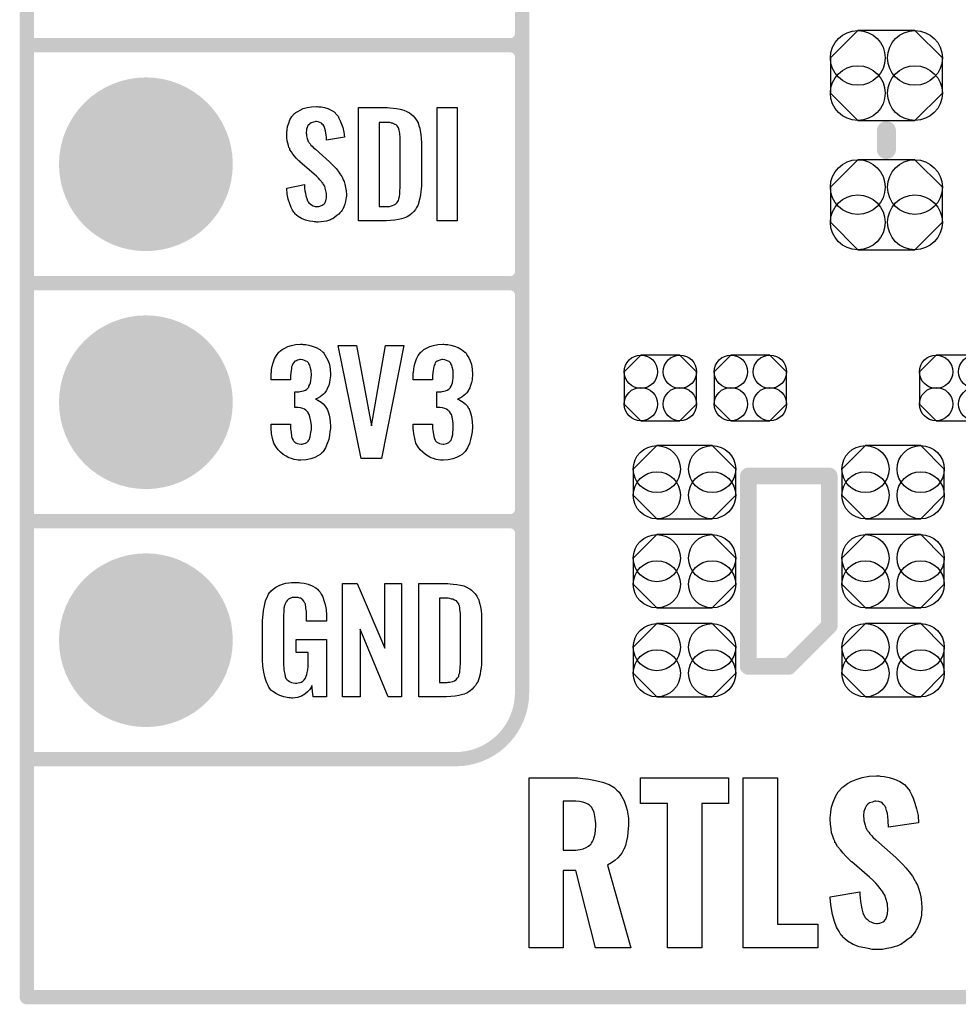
# Model space of a CAD drawing. Extents: x -0.07 to 0.95, y -0.15 to 2.1.
# Tile 1 of 14: x -0.05 to 0.34, y -0.15 to 0.26. Entities that reach past the tile are written whole.
import ezdxf

# ---------------------------------------------------------------- set-up
doc = ezdxf.new("R2010")
doc.units = 0
doc.layers.get('0').update_dxf_attribs({"linetype": 'CONTINUOUS'})
for name, color, linetype in [('gko', 6, 'CONTINUOUS'), ('gto', 2, 'CONTINUOUS'), ('gts', 1, 'CONTINUOUS')]:
    doc.layers.add(name, color=color, linetype=linetype)

# ---------------------------------------------------------------- blocks, each defined once
blk = doc.blocks.new('D10')
at = {"const_width": 0.003}
blk.add_lwpolyline([(-0.0015, 0, 1), (0.0015, 0, 1)], format="xyb", close=True, dxfattribs=at)
blk = doc.blocks.new('D13')
at = {"const_width": 0.004}
blk.add_lwpolyline([(-0.002, 0, 1), (0.002, 0, 1)], format="xyb", close=True, dxfattribs=at)
blk = doc.blocks.new('D14')
at = {"const_width": 0.0035}
blk.add_lwpolyline([(-0.00175, 0, 1), (0.00175, 0, 1)], format="xyb", close=True, dxfattribs=at)
blk = doc.blocks.new('D175')
blk.add_lwpolyline([(-0.012, -0.0189), (0.012, -0.0189), (0.0235, -0.0074), (0.0235, 0.0074), (0.012, 0.0189), (-0.012, 0.0189), (-0.0235, 0.0074), (-0.0235, -0.0074)], close=True)
for centre in [(-0.012, 0.0074), (0.012, 0.0074), (-0.012, -0.0074), (0.012, -0.0074)]:
    blk.add_circle(centre, 0.0115)
blk = doc.blocks.new('D139')
blk.add_lwpolyline([(-0.0152, 0.0068), (-0.0152, -0.0068), (-0.0082, -0.0138), (0.0082, -0.0138), (0.0152, -0.0068), (0.0152, 0.0068), (0.0082, 0.0138), (-0.0082, 0.0138)], close=True)
for centre in [(-0.0082, 0.0068), (0.0082, 0.0068), (-0.0082, -0.0068), (0.0082, -0.0068)]:
    blk.add_circle(centre, 0.007)
blk = doc.blocks.new('D178')
blk.add_lwpolyline([(-0.0116, -0.0154), (0.0116, -0.0154), (0.0215, -0.0055), (0.0215, 0.0055), (0.0116, 0.0154), (-0.0116, 0.0154), (-0.0215, 0.0055), (-0.0215, -0.0055)], close=True)
for centre in [(-0.0116, 0.0055), (0.0116, 0.0055), (-0.0116, -0.0055), (0.0116, -0.0055)]:
    blk.add_circle(centre, 0.0099)
blk = doc.blocks.new('D43')
at = {"const_width": 0.0365}
blk.add_lwpolyline([(-0.01825, 0, 1), (0.01825, 0, 1)], format="xyb", close=True, dxfattribs=at)

msp = doc.modelspace()

# ---------------------------------------------------------------- linework, layer by layer
at = {"layer": 'gko', "color": 6, "const_width": 0.006}
for points in [[(-0.05, 1.7), (-0.05, -0.15)], [(-0.05, -0.15), (0.85, -0.15)]]:
    msp.add_lwpolyline(points, dxfattribs=at)
at = {"layer": 'gto', "color": 2}
for points, const_width in [([(0.158, -0.022), (0.158, 0.722)], 0.006), ([(0.158, 0.255), (0.158, 0.345)], 0.006), ([(-0.05, 0.25), (0.153, 0.25)], 0.006), ([(-0.05, 0.25), (0.153, 0.25)], 0.006), ([(0.153, 0.25), (0.153, 0.25)], 0.006), ([(0.153, 0.25), (0.153, 0.25)], 0.006), ([(0.158, 0.245), (0.158, 0.245)], 0.006), ([(0.158, 0.245), (0.158, 0.245)], 0.006), ([(0.158, 0.245), (0.158, 0.245)], 0.006), ([(0.158, 0.245), (0.158, 0.245)], 0.006), ([(0.158, 0.155), (0.158, 0.245)], 0.006), ([(0.311, 0.2062), (0.311, 0.2141)], 0.008), ([(-0.05, 0.15), (0.153, 0.15)], 0.006), ([(-0.05, 0.15), (0.153, 0.15)], 0.006), ([(0.153, 0.15), (0.153, 0.15)], 0.006), ([(0.153, 0.15), (0.153, 0.15)], 0.006), ([(0.158, 0.145), (0.158, 0.145)], 0.006), ([(0.158, 0.145), (0.158, 0.145)], 0.006), ([(0.158, 0.145), (0.158, 0.145)], 0.006), ([(0.158, 0.145), (0.158, 0.145)], 0.006), ([(0.158, 0.055), (0.158, 0.145)], 0.006), ([(0.253, -0.011), (0.253, 0.069)], 0.007), ([(0.253, 0.069), (0.287, 0.069)], 0.007), ([(0.287, 0.006), (0.287, 0.069)], 0.007), ([(-0.05, 0.05), (0.153, 0.05)], 0.006), ([(-0.05, 0.05), (0.153, 0.05)], 0.006), ([(0.153, 0.05), (0.153, 0.05)], 0.006), ([(0.153, 0.05), (0.153, 0.05)], 0.006), ([(0.158, 0.045), (0.158, 0.045)], 0.006), ([(0.158, 0.045), (0.158, 0.045)], 0.006), ([(0.158, 0.045), (0.158, 0.045)], 0.006), ([(0.158, 0.045), (0.158, 0.045)], 0.006), ([(0.27, -0.011), (0.287, 0.006)], 0.007), ([(0.253, -0.011), (0.27, -0.011)], 0.007), ([(-0.05, -0.05), (0.13, -0.05)], 0.006), ([(-0.05, -0.05), (-0.0106, -0.05)], 0.006), ([(0.13, -0.05), (0.13, -0.05)], 0.006), ([(0.13, -0.05), (0.13, -0.05)], 0.006)]:
    msp.add_lwpolyline(points, dxfattribs=dict(at, const_width=const_width))
at = {"layer": 'gto', "color": 2, "const_width": 0.006}
for points in [[(0.153, 0.25, 0.414214), (0.158, 0.255)], [(0.158, 0.245, 0.414214), (0.153, 0.25)], [(0.158, 0.245, 0.414214), (0.153, 0.25)], [(0.153, 0.15, 0.414214), (0.158, 0.155)], [(0.158, 0.145, 0.414214), (0.153, 0.15)], [(0.158, 0.145, 0.414214), (0.153, 0.15)], [(0.153, 0.05, 0.414214), (0.158, 0.055)], [(0.158, 0.045, 0.414214), (0.153, 0.05)], [(0.158, 0.045, 0.414214), (0.153, 0.05)], [(0.13, -0.05, 0.414214), (0.158, -0.022)]]:
    msp.add_lwpolyline(points, format="xyb", dxfattribs=at)
at = {"layer": 'gto', "color": 2}
for points in [[(0.0726, 0.2242), (0.0736, 0.2241), (0.075, 0.2239), (0.0764, 0.2235), (0.0778, 0.2228), (0.0791, 0.222), (0.0802, 0.2208), (0.0803, 0.2206), (0.0807, 0.2202), (0.0811, 0.2194), (0.0816, 0.2183), (0.0822, 0.2169), (0.0827, 0.2154), (0.0831, 0.2135), (0.0834, 0.2114), (0.0759, 0.2101), (0.0759, 0.2103), (0.0759, 0.2107), (0.0758, 0.2114), (0.0757, 0.2122), (0.0754, 0.2141), (0.0752, 0.215), (0.0749, 0.2158), (0.0749, 0.2159), (0.0747, 0.2161), (0.0745, 0.2165), (0.0741, 0.2168), (0.0737, 0.2172), (0.0731, 0.2176), (0.0724, 0.2178), (0.0716, 0.2179), (0.0713, 0.2179), (0.0709, 0.2178), (0.0704, 0.2177), (0.0694, 0.2174), (0.0689, 0.217), (0.0684, 0.2166), (0.0684, 0.2166), (0.0682, 0.2165), (0.068, 0.2162), (0.0679, 0.2158), (0.0677, 0.2154), (0.0675, 0.2148), (0.0674, 0.2142), (0.0673, 0.2134), (0.0673, 0.2133), (0.0673, 0.213), (0.0674, 0.2126), (0.0674, 0.212), (0.0677, 0.2108), (0.0682, 0.2095), (0.0683, 0.2094), (0.0684, 0.2093), (0.0686, 0.209), (0.069, 0.2086), (0.0693, 0.208), (0.0699, 0.2076), (0.0704, 0.2069), (0.0712, 0.2063), (0.0771, 0.201), (0.0773, 0.2009), (0.0777, 0.2005), (0.0782, 0.1999), (0.079, 0.1992), (0.0799, 0.1982), (0.0807, 0.1971), (0.0815, 0.196), (0.0823, 0.1948), (0.0824, 0.1946), (0.0826, 0.1943), (0.0829, 0.1935), (0.0833, 0.1927), (0.0836, 0.1916), (0.0839, 0.1903), (0.0841, 0.1888), (0.0842, 0.1872), (0.0842, 0.187), (0.0842, 0.1867), (0.0841, 0.186), (0.084, 0.1852), (0.0839, 0.1843), (0.0836, 0.1833), (0.0832, 0.1821), (0.0827, 0.1811), (0.0826, 0.181), (0.0824, 0.1807), (0.082, 0.1802), (0.0815, 0.1796), (0.081, 0.179), (0.0802, 0.1784), (0.0794, 0.1777), (0.0785, 0.1771), (0.0784, 0.177), (0.078, 0.1769), (0.0775, 0.1766), (0.0767, 0.1764), (0.0758, 0.1761), (0.0748, 0.1759), (0.0736, 0.1758), (0.0723, 0.1757), (0.0716, 0.1757), (0.0713, 0.1758), (0.0707, 0.1758), (0.0701, 0.1759), (0.0687, 0.1761), (0.0671, 0.1765), (0.0654, 0.1772), (0.064, 0.178), (0.0626, 0.1792), (0.0625, 0.1794), (0.0621, 0.1798), (0.0616, 0.1807), (0.061, 0.1819), (0.0604, 0.1834), (0.0598, 0.1853), (0.0593, 0.1875), (0.0592, 0.19), (0.0666, 0.1915), (0.0666, 0.1914), (0.0666, 0.1913), (0.0666, 0.1908), (0.0666, 0.1899), (0.0668, 0.1889), (0.067, 0.1878), (0.0672, 0.1867), (0.0676, 0.1856), (0.0679, 0.1846), (0.068, 0.1845), (0.0682, 0.1842), (0.0685, 0.1838), (0.069, 0.1834), (0.0695, 0.183), (0.0703, 0.1826), (0.0711, 0.1823), (0.072, 0.1822), (0.0723, 0.1822), (0.0727, 0.1823), (0.0731, 0.1824), (0.074, 0.1828), (0.0745, 0.1831), (0.0749, 0.1834), (0.075, 0.1835), (0.0751, 0.1836), (0.0753, 0.1839), (0.0754, 0.1843), (0.0756, 0.1847), (0.0757, 0.1853), (0.0759, 0.1859), (0.0759, 0.1867), (0.0759, 0.1868), (0.0759, 0.1871), (0.0758, 0.1877), (0.0757, 0.1883), (0.0753, 0.1899), (0.0751, 0.1908), (0.0746, 0.1915), (0.0745, 0.1916), (0.0744, 0.1919), (0.074, 0.1922), (0.0737, 0.1928), (0.0731, 0.1934), (0.0725, 0.1942), (0.0716, 0.195), (0.0707, 0.1958), (0.0647, 0.201), (0.0646, 0.2011), (0.0642, 0.2015), (0.0638, 0.2019), (0.0631, 0.2026), (0.0625, 0.2033), (0.0617, 0.2043), (0.0611, 0.2052), (0.0605, 0.2061), (0.0605, 0.2062), (0.0604, 0.2066), (0.0601, 0.2071), (0.0599, 0.2079), (0.0596, 0.2088), (0.0593, 0.2099), (0.0592, 0.2112), (0.0592, 0.2126), (0.0592, 0.2127), (0.0592, 0.2129), (0.0592, 0.2131), (0.0592, 0.2135), (0.0593, 0.2145), (0.0595, 0.2158), (0.06, 0.2172), (0.0605, 0.2186), (0.0613, 0.2201), (0.0624, 0.2213), (0.0626, 0.2214), (0.063, 0.2217), (0.0638, 0.2222), (0.0648, 0.2228), (0.0661, 0.2234), (0.0677, 0.2239), (0.0695, 0.2242), (0.0716, 0.2243), (0.0721, 0.2243), (0.0726, 0.2242)], [(0.1025, 0.2237), (0.1038, 0.2236), (0.1053, 0.2234), (0.1068, 0.2231), (0.1083, 0.2228), (0.1096, 0.2222), (0.1098, 0.2221), (0.1101, 0.2219), (0.1107, 0.2216), (0.1114, 0.221), (0.1122, 0.2203), (0.113, 0.2195), (0.1137, 0.2185), (0.1143, 0.2174), (0.1144, 0.2172), (0.1145, 0.2168), (0.1147, 0.2161), (0.115, 0.2152), (0.1152, 0.214), (0.1155, 0.2125), (0.1156, 0.2108), (0.1157, 0.209), (0.1157, 0.1917), (0.1157, 0.1916), (0.1157, 0.1914), (0.1157, 0.1911), (0.1157, 0.1908), (0.1156, 0.1897), (0.1155, 0.1885), (0.1153, 0.1871), (0.1151, 0.1857), (0.1147, 0.1842), (0.1143, 0.1829), (0.1142, 0.1827), (0.114, 0.1823), (0.1136, 0.1818), (0.1132, 0.181), (0.1125, 0.1802), (0.1118, 0.1794), (0.1108, 0.1786), (0.1097, 0.1779), (0.1095, 0.1778), (0.1091, 0.1776), (0.1084, 0.1773), (0.1073, 0.1771), (0.1061, 0.1768), (0.1046, 0.1765), (0.1028, 0.1763), (0.1009, 0.1762), (0.0893, 0.1762), (0.0893, 0.2238), (0.1015, 0.2238), (0.1025, 0.2237)], [(0.1308, 0.1762), (0.1223, 0.1762), (0.1223, 0.2238), (0.1308, 0.2238), (0.1308, 0.1762)], [(0.1016, 0.2176), (0.098, 0.2176), (0.098, 0.1822), (0.1012, 0.1822), (0.1017, 0.1823), (0.1023, 0.1823), (0.1036, 0.1827), (0.1043, 0.1829), (0.1049, 0.1833), (0.1049, 0.1833), (0.105, 0.1834), (0.1055, 0.184), (0.1061, 0.1848), (0.1062, 0.1854), (0.1064, 0.186), (0.1064, 0.1861), (0.1065, 0.1864), (0.1065, 0.1868), (0.1066, 0.1873), (0.1067, 0.1881), (0.1067, 0.189), (0.1068, 0.1901), (0.1068, 0.1913), (0.1068, 0.2095), (0.1068, 0.2097), (0.1068, 0.2101), (0.1068, 0.2106), (0.1068, 0.2113), (0.1066, 0.2129), (0.1065, 0.2137), (0.1064, 0.2143), (0.1064, 0.2144), (0.1063, 0.2146), (0.1062, 0.2149), (0.1061, 0.2153), (0.1055, 0.2161), (0.1051, 0.2165), (0.1047, 0.2167), (0.1046, 0.2167), (0.1044, 0.2168), (0.1041, 0.217), (0.1036, 0.2172), (0.1031, 0.2173), (0.1024, 0.2175), (0.1016, 0.2176)], [(0.066, 0.1243), (0.0672, 0.1242), (0.0685, 0.124), (0.0699, 0.1235), (0.0715, 0.123), (0.073, 0.1222), (0.0743, 0.1211), (0.0745, 0.121), (0.0748, 0.1206), (0.0753, 0.1197), (0.0759, 0.1187), (0.0765, 0.1174), (0.0771, 0.1159), (0.0774, 0.1139), (0.0775, 0.1118), (0.0775, 0.1116), (0.0775, 0.1111), (0.0774, 0.1103), (0.0773, 0.1094), (0.0771, 0.1083), (0.0768, 0.1071), (0.0763, 0.106), (0.0758, 0.1049), (0.0757, 0.1048), (0.0755, 0.1044), (0.0751, 0.1039), (0.0746, 0.1034), (0.0739, 0.1028), (0.0732, 0.1023), (0.0722, 0.1017), (0.0712, 0.1013), (0.0713, 0.1013), (0.0717, 0.1012), (0.0722, 0.1009), (0.0729, 0.1005), (0.0736, 0.1), (0.0745, 0.0993), (0.0752, 0.0985), (0.0759, 0.0975), (0.0759, 0.0975), (0.0761, 0.0971), (0.0764, 0.0964), (0.0767, 0.0956), (0.077, 0.0945), (0.0772, 0.0932), (0.0774, 0.0916), (0.0775, 0.09), (0.0775, 0.0899), (0.0775, 0.0897), (0.0775, 0.0893), (0.0775, 0.0889), (0.0774, 0.0883), (0.0773, 0.0876), (0.0771, 0.0861), (0.0768, 0.0843), (0.0762, 0.0826), (0.0755, 0.0809), (0.0745, 0.0793), (0.0744, 0.0791), (0.0739, 0.0788), (0.0732, 0.0781), (0.0722, 0.0775), (0.0709, 0.0768), (0.0693, 0.0762), (0.0673, 0.0758), (0.0651, 0.0756), (0.0646, 0.0756), (0.064, 0.0757), (0.0632, 0.0758), (0.0623, 0.076), (0.0611, 0.0764), (0.06, 0.0767), (0.0589, 0.0773), (0.0577, 0.078), (0.0566, 0.079), (0.0555, 0.08), (0.0546, 0.0814), (0.0537, 0.0828), (0.0532, 0.0847), (0.0528, 0.0867), (0.0526, 0.0891), (0.0526, 0.0908), (0.0608, 0.0908), (0.0608, 0.0894), (0.0608, 0.0892), (0.0608, 0.0889), (0.0609, 0.0881), (0.061, 0.0874), (0.0612, 0.0856), (0.0615, 0.0848), (0.0618, 0.084), (0.0619, 0.084), (0.062, 0.0838), (0.0623, 0.0835), (0.0625, 0.0832), (0.063, 0.0829), (0.0636, 0.0827), (0.0644, 0.0825), (0.0652, 0.0824), (0.0656, 0.0824), (0.066, 0.0825), (0.0665, 0.0826), (0.0671, 0.0828), (0.0676, 0.0831), (0.0682, 0.0836), (0.0685, 0.0841), (0.0685, 0.0842), (0.0687, 0.0845), (0.0688, 0.085), (0.069, 0.0855), (0.0692, 0.0864), (0.0693, 0.0873), (0.0695, 0.0885), (0.0695, 0.0898), (0.0695, 0.09), (0.0695, 0.0904), (0.0694, 0.0911), (0.0693, 0.092), (0.0689, 0.0938), (0.0686, 0.0948), (0.0682, 0.0956), (0.0681, 0.0957), (0.0679, 0.096), (0.0676, 0.0963), (0.0672, 0.0966), (0.0666, 0.0971), (0.0659, 0.0974), (0.0649, 0.0976), (0.0639, 0.0978), (0.0625, 0.0978), (0.0625, 0.1044), (0.0643, 0.1044), (0.0648, 0.1045), (0.0655, 0.1046), (0.0662, 0.1048), (0.067, 0.1051), (0.0676, 0.1055), (0.0682, 0.1061), (0.0683, 0.1062), (0.0684, 0.1063), (0.0685, 0.1068), (0.0688, 0.1074), (0.0691, 0.1081), (0.0693, 0.1091), (0.0694, 0.1102), (0.0695, 0.1115), (0.0695, 0.1117), (0.0695, 0.1121), (0.0694, 0.1126), (0.0694, 0.1133), (0.069, 0.1148), (0.0688, 0.1156), (0.0685, 0.1162), (0.0685, 0.1163), (0.0683, 0.1165), (0.068, 0.1168), (0.0677, 0.1171), (0.0672, 0.1173), (0.0666, 0.1176), (0.0659, 0.1178), (0.065, 0.1179), (0.0647, 0.1179), (0.0642, 0.1178), (0.0637, 0.1177), (0.0632, 0.1174), (0.0626, 0.1172), (0.0621, 0.1167), (0.0617, 0.1161), (0.0617, 0.116), (0.0616, 0.1159), (0.0614, 0.1154), (0.0612, 0.1149), (0.0611, 0.1142), (0.061, 0.1134), (0.0609, 0.1123), (0.0608, 0.1111), (0.0608, 0.1094), (0.0526, 0.1094), (0.0526, 0.1116), (0.0526, 0.1117), (0.0526, 0.1119), (0.0526, 0.1122), (0.0527, 0.1126), (0.0528, 0.1137), (0.053, 0.1151), (0.0535, 0.1166), (0.054, 0.1182), (0.0548, 0.1197), (0.0559, 0.121), (0.0561, 0.1212), (0.0565, 0.1216), (0.0572, 0.1221), (0.0583, 0.1227), (0.0596, 0.1234), (0.0611, 0.1238), (0.0629, 0.1242), (0.065, 0.1244), (0.0656, 0.1244), (0.066, 0.1243)], [(0.1257, 0.1243), (0.1268, 0.1242), (0.1281, 0.124), (0.1296, 0.1235), (0.1312, 0.123), (0.1326, 0.1222), (0.1339, 0.1211), (0.1341, 0.121), (0.1345, 0.1206), (0.135, 0.1197), (0.1356, 0.1187), (0.1362, 0.1174), (0.1367, 0.1159), (0.1371, 0.1139), (0.1372, 0.1118), (0.1372, 0.1116), (0.1372, 0.1111), (0.1371, 0.1103), (0.137, 0.1094), (0.1367, 0.1083), (0.1364, 0.1071), (0.136, 0.106), (0.1354, 0.1049), (0.1353, 0.1048), (0.1351, 0.1044), (0.1348, 0.1039), (0.1342, 0.1034), (0.1336, 0.1028), (0.1328, 0.1023), (0.1319, 0.1017), (0.1309, 0.1013), (0.131, 0.1013), (0.1314, 0.1012), (0.1319, 0.1009), (0.1326, 0.1005), (0.1333, 0.1), (0.1341, 0.0993), (0.1349, 0.0985), (0.1355, 0.0975), (0.1356, 0.0975), (0.1358, 0.0971), (0.1361, 0.0964), (0.1363, 0.0956), (0.1366, 0.0945), (0.1369, 0.0932), (0.1371, 0.0916), (0.1372, 0.09), (0.1372, 0.0899), (0.1372, 0.0897), (0.1372, 0.0893), (0.1372, 0.0889), (0.1371, 0.0883), (0.137, 0.0876), (0.1368, 0.0861), (0.1364, 0.0843), (0.1359, 0.0826), (0.1351, 0.0809), (0.1341, 0.0793), (0.134, 0.0791), (0.1336, 0.0788), (0.1328, 0.0781), (0.1318, 0.0775), (0.1305, 0.0768), (0.1289, 0.0762), (0.127, 0.0758), (0.1248, 0.0756), (0.1242, 0.0756), (0.1237, 0.0757), (0.1228, 0.0758), (0.1219, 0.076), (0.1208, 0.0764), (0.1197, 0.0767), (0.1186, 0.0773), (0.1174, 0.078), (0.1163, 0.079), (0.1152, 0.08), (0.1142, 0.0814), (0.1134, 0.0828), (0.1129, 0.0847), (0.1125, 0.0867), (0.1123, 0.0891), (0.1123, 0.0908), (0.1204, 0.0908), (0.1204, 0.0894), (0.1204, 0.0892), (0.1204, 0.0889), (0.1205, 0.0881), (0.1206, 0.0874), (0.1209, 0.0856), (0.1212, 0.0848), (0.1215, 0.084), (0.1215, 0.084), (0.1216, 0.0838), (0.1219, 0.0835), (0.1222, 0.0832), (0.1227, 0.0829), (0.1233, 0.0827), (0.124, 0.0825), (0.1249, 0.0824), (0.1252, 0.0824), (0.1257, 0.0825), (0.1262, 0.0826), (0.1267, 0.0828), (0.1273, 0.0831), (0.1278, 0.0836), (0.1282, 0.0841), (0.1282, 0.0842), (0.1284, 0.0845), (0.1285, 0.085), (0.1287, 0.0855), (0.1289, 0.0864), (0.1289, 0.0873), (0.1291, 0.0885), (0.1291, 0.0898), (0.1291, 0.09), (0.1291, 0.0904), (0.129, 0.0911), (0.1289, 0.092), (0.1286, 0.0938), (0.1283, 0.0948), (0.1278, 0.0956), (0.1277, 0.0957), (0.1276, 0.096), (0.1273, 0.0963), (0.1268, 0.0966), (0.1263, 0.0971), (0.1255, 0.0974), (0.1246, 0.0976), (0.1236, 0.0978), (0.1222, 0.0978), (0.1222, 0.1044), (0.124, 0.1044), (0.1245, 0.1045), (0.1252, 0.1046), (0.1259, 0.1048), (0.1266, 0.1051), (0.1273, 0.1055), (0.1278, 0.1061), (0.1279, 0.1062), (0.128, 0.1063), (0.1282, 0.1068), (0.1285, 0.1074), (0.1288, 0.1081), (0.1289, 0.1091), (0.129, 0.1102), (0.1291, 0.1115), (0.1291, 0.1117), (0.1291, 0.1121), (0.129, 0.1126), (0.129, 0.1133), (0.1287, 0.1148), (0.1285, 0.1156), (0.1281, 0.1162), (0.1281, 0.1163), (0.1279, 0.1165), (0.1277, 0.1168), (0.1274, 0.1171), (0.1269, 0.1173), (0.1263, 0.1176), (0.1255, 0.1178), (0.1247, 0.1179), (0.1243, 0.1179), (0.1239, 0.1178), (0.1234, 0.1177), (0.1228, 0.1174), (0.1223, 0.1172), (0.1217, 0.1167), (0.1214, 0.1161), (0.1214, 0.116), (0.1213, 0.1159), (0.1211, 0.1154), (0.1209, 0.1149), (0.1208, 0.1142), (0.1206, 0.1134), (0.1205, 0.1123), (0.1204, 0.1111), (0.1204, 0.1094), (0.1123, 0.1094), (0.1123, 0.1116), (0.1123, 0.1117), (0.1123, 0.1119), (0.1123, 0.1122), (0.1124, 0.1126), (0.1125, 0.1137), (0.1127, 0.1151), (0.1131, 0.1166), (0.1137, 0.1182), (0.1144, 0.1197), (0.1155, 0.121), (0.1157, 0.1212), (0.1162, 0.1216), (0.1168, 0.1221), (0.1179, 0.1227), (0.1192, 0.1234), (0.1208, 0.1238), (0.1226, 0.1242), (0.1247, 0.1244), (0.1252, 0.1244), (0.1257, 0.1243)], [(0.0989, 0.0763), (0.0904, 0.0763), (0.0808, 0.1238), (0.0884, 0.1238), (0.0947, 0.0901), (0.1006, 0.1238), (0.1084, 0.1238), (0.0989, 0.0763)], [(0.0637, 0.0242), (0.0644, 0.0242), (0.065, 0.0241), (0.0665, 0.0239), (0.0682, 0.0235), (0.0698, 0.0228), (0.0714, 0.022), (0.0721, 0.0215), (0.0727, 0.0208), (0.0728, 0.0206), (0.0732, 0.0202), (0.0736, 0.0193), (0.0743, 0.0182), (0.0748, 0.0167), (0.0753, 0.015), (0.0757, 0.0129), (0.0758, 0.0105), (0.0758, 0.008), (0.0674, 0.008), (0.0674, 0.0106), (0.0674, 0.0107), (0.0674, 0.0111), (0.0674, 0.0116), (0.0674, 0.0121), (0.0672, 0.0134), (0.0672, 0.0142), (0.0671, 0.0147), (0.0671, 0.0148), (0.067, 0.015), (0.067, 0.0153), (0.0668, 0.0156), (0.0664, 0.0164), (0.0658, 0.0171), (0.0656, 0.0172), (0.0653, 0.0174), (0.065, 0.0176), (0.0646, 0.0177), (0.064, 0.0179), (0.0635, 0.0179), (0.0623, 0.0179), (0.062, 0.0179), (0.0615, 0.0179), (0.0604, 0.0175), (0.0599, 0.0172), (0.0595, 0.0168), (0.0593, 0.0167), (0.0589, 0.0161), (0.0585, 0.0153), (0.0581, 0.0142), (0.0581, 0.0141), (0.0581, 0.0139), (0.058, 0.0135), (0.058, 0.013), (0.0579, 0.0124), (0.0579, 0.0117), (0.0578, 0.0108), (0.0578, 0.0099), (0.0578, -0.01), (0.0578, -0.0102), (0.0578, -0.0106), (0.0579, -0.0114), (0.0579, -0.0123), (0.0581, -0.0132), (0.0583, -0.0142), (0.0585, -0.0153), (0.0588, -0.0161), (0.0589, -0.0162), (0.059, -0.0164), (0.0594, -0.0167), (0.0598, -0.017), (0.0603, -0.0174), (0.0611, -0.0178), (0.0619, -0.0179), (0.0629, -0.018), (0.0634, -0.018), (0.0639, -0.0179), (0.0646, -0.0178), (0.0652, -0.0176), (0.0659, -0.0172), (0.0665, -0.0167), (0.067, -0.016), (0.0671, -0.0159), (0.0672, -0.0156), (0.0673, -0.0151), (0.0676, -0.0144), (0.0678, -0.0135), (0.068, -0.0124), (0.0681, -0.0111), (0.0682, -0.0096), (0.0682, -0.0052), (0.0631, -0.0052), (0.0631, 0.0003), (0.0759, 0.0003), (0.0759, -0.0238), (0.0703, -0.0238), (0.0697, -0.0191), (0.0697, -0.0192), (0.0697, -0.0193), (0.0693, -0.02), (0.0687, -0.0208), (0.0679, -0.0217), (0.0668, -0.0227), (0.0654, -0.0235), (0.0637, -0.0241), (0.0627, -0.0242), (0.0617, -0.0243), (0.0611, -0.0243), (0.0606, -0.0242), (0.06, -0.0242), (0.0594, -0.0241), (0.058, -0.0238), (0.0563, -0.0233), (0.0548, -0.0226), (0.0533, -0.0216), (0.0525, -0.021), (0.052, -0.0203), (0.052, -0.0202), (0.0519, -0.0201), (0.0517, -0.0198), (0.0515, -0.0195), (0.0513, -0.0191), (0.0511, -0.0185), (0.0508, -0.0179), (0.0505, -0.0172), (0.0502, -0.0164), (0.05, -0.0154), (0.0495, -0.0134), (0.0491, -0.0109), (0.049, -0.0081), (0.049, 0.0079), (0.049, 0.008), (0.049, 0.0082), (0.049, 0.0086), (0.0491, 0.0092), (0.0491, 0.0099), (0.0492, 0.0106), (0.0494, 0.0125), (0.0498, 0.0144), (0.0503, 0.0165), (0.0511, 0.0184), (0.0515, 0.0193), (0.0521, 0.0202), (0.0521, 0.0203), (0.0523, 0.0203), (0.0526, 0.0208), (0.0535, 0.0215), (0.0546, 0.0223), (0.056, 0.023), (0.0569, 0.0234), (0.0578, 0.0237), (0.0588, 0.024), (0.06, 0.0241), (0.0612, 0.0243), (0.0633, 0.0243), (0.0637, 0.0242)], [(0.1074, -0.0238), (0.1017, -0.0238), (0.09, 0.0046), (0.09, -0.0238), (0.0826, -0.0238), (0.0826, 0.0238), (0.0887, 0.0238), (0.1003, -0.0034), (0.1003, 0.0238), (0.1074, 0.0238), (0.1074, -0.0238)], [(0.1278, 0.0237), (0.1291, 0.0236), (0.1306, 0.0234), (0.1321, 0.0231), (0.1336, 0.0228), (0.1349, 0.0222), (0.1351, 0.0221), (0.1354, 0.0219), (0.136, 0.0216), (0.1367, 0.021), (0.1375, 0.0203), (0.1383, 0.0195), (0.139, 0.0185), (0.1396, 0.0174), (0.1397, 0.0172), (0.1398, 0.0168), (0.14, 0.0161), (0.1403, 0.0152), (0.1405, 0.014), (0.1408, 0.0125), (0.1409, 0.0108), (0.141, 0.009), (0.141, -0.0083), (0.141, -0.0084), (0.141, -0.0086), (0.141, -0.0089), (0.141, -0.0093), (0.1409, -0.0103), (0.1408, -0.0115), (0.1406, -0.0129), (0.1404, -0.0143), (0.14, -0.0158), (0.1396, -0.0171), (0.1395, -0.0173), (0.1393, -0.0177), (0.1389, -0.0182), (0.1385, -0.019), (0.1378, -0.0198), (0.1371, -0.0206), (0.1361, -0.0214), (0.135, -0.0221), (0.1348, -0.0222), (0.1344, -0.0224), (0.1337, -0.0227), (0.1326, -0.0229), (0.1314, -0.0232), (0.1299, -0.0235), (0.1281, -0.0237), (0.1262, -0.0238), (0.1146, -0.0238), (0.1146, 0.0238), (0.1268, 0.0238), (0.1278, 0.0237)], [(0.1269, 0.0176), (0.1233, 0.0176), (0.1233, -0.0178), (0.1265, -0.0178), (0.127, -0.0177), (0.1276, -0.0177), (0.1289, -0.0173), (0.1296, -0.0171), (0.1302, -0.0167), (0.1302, -0.0167), (0.1303, -0.0166), (0.1308, -0.016), (0.1314, -0.0152), (0.1315, -0.0146), (0.1317, -0.014), (0.1317, -0.0139), (0.1318, -0.0136), (0.1318, -0.0132), (0.1319, -0.0127), (0.132, -0.0119), (0.132, -0.011), (0.1321, -0.0099), (0.1321, -0.0087), (0.1321, 0.0095), (0.1321, 0.0097), (0.1321, 0.0101), (0.1321, 0.0106), (0.1321, 0.0113), (0.1319, 0.0129), (0.1318, 0.0137), (0.1317, 0.0143), (0.1317, 0.0144), (0.1316, 0.0146), (0.1315, 0.0149), (0.1314, 0.0153), (0.1308, 0.0161), (0.1304, 0.0165), (0.13, 0.0167), (0.1299, 0.0167), (0.1297, 0.0168), (0.1294, 0.017), (0.1289, 0.0172), (0.1284, 0.0173), (0.1277, 0.0175), (0.1269, 0.0176)], [(0.1824, -0.058), (0.1835, -0.0581), (0.186, -0.0584), (0.1888, -0.0589), (0.1917, -0.0596), (0.1945, -0.0607), (0.1969, -0.0621), (0.1971, -0.0623), (0.1978, -0.063), (0.1987, -0.0639), (0.1998, -0.0655), (0.2009, -0.0675), (0.2017, -0.07), (0.2021, -0.0714), (0.2024, -0.0731), (0.2027, -0.0748), (0.2027, -0.0767), (0.2027, -0.0768), (0.2027, -0.077), (0.2027, -0.0778), (0.2025, -0.0791), (0.2024, -0.0807), (0.2023, -0.0825), (0.2018, -0.0843), (0.2014, -0.0863), (0.2007, -0.0879), (0.2006, -0.0881), (0.2003, -0.0886), (0.1999, -0.0895), (0.1992, -0.0903), (0.1982, -0.0914), (0.197, -0.0925), (0.1956, -0.0935), (0.1938, -0.0945), (0.2037, -0.1292), (0.1888, -0.1292), (0.1806, -0.0968), (0.1753, -0.0968), (0.1753, -0.1292), (0.1609, -0.1292), (0.1609, -0.0578), (0.1814, -0.0578), (0.1824, -0.058)], [(0.2447, -0.0686), (0.2335, -0.0686), (0.2335, -0.1292), (0.2191, -0.1292), (0.2191, -0.0686), (0.2077, -0.0686), (0.2077, -0.0578), (0.2447, -0.0578), (0.2447, -0.0686)], [(0.2653, -0.1193), (0.2822, -0.1193), (0.2822, -0.1292), (0.2508, -0.1292), (0.2508, -0.0578), (0.2653, -0.0578), (0.2653, -0.1193)], [(0.3084, -0.0571), (0.3101, -0.0573), (0.3122, -0.0577), (0.3144, -0.0584), (0.3166, -0.0594), (0.3186, -0.0607), (0.3202, -0.0625), (0.3204, -0.0628), (0.3208, -0.0635), (0.3215, -0.0648), (0.3222, -0.0664), (0.3229, -0.0685), (0.3237, -0.0709), (0.3243, -0.0736), (0.3245, -0.0768), (0.3119, -0.0786), (0.3119, -0.0784), (0.3119, -0.0777), (0.3118, -0.0767), (0.3118, -0.0756), (0.3114, -0.0728), (0.3111, -0.0716), (0.3107, -0.0705), (0.3107, -0.0703), (0.3105, -0.07), (0.3103, -0.0696), (0.3098, -0.0691), (0.3093, -0.0685), (0.3086, -0.0681), (0.3078, -0.0678), (0.3066, -0.0677), (0.3062, -0.0677), (0.3057, -0.0678), (0.3051, -0.068), (0.3039, -0.0684), (0.3032, -0.0689), (0.3026, -0.0695), (0.3026, -0.0696), (0.3025, -0.0698), (0.3021, -0.0706), (0.3015, -0.072), (0.3014, -0.0736), (0.3014, -0.0738), (0.3014, -0.0742), (0.3015, -0.0749), (0.3015, -0.0757), (0.3021, -0.0777), (0.3023, -0.0788), (0.3029, -0.0798), (0.303, -0.0799), (0.3032, -0.0802), (0.3036, -0.0806), (0.3041, -0.0813), (0.3047, -0.0821), (0.3055, -0.0829), (0.3066, -0.0839), (0.3078, -0.085), (0.315, -0.0913), (0.3152, -0.0916), (0.3158, -0.0921), (0.3168, -0.0931), (0.3179, -0.0943), (0.3191, -0.0957), (0.3205, -0.0974), (0.3219, -0.0992), (0.323, -0.101), (0.3232, -0.1013), (0.3234, -0.1018), (0.324, -0.1029), (0.3245, -0.1042), (0.325, -0.106), (0.3255, -0.1079), (0.3258, -0.1102), (0.3259, -0.1125), (0.3259, -0.1128), (0.3259, -0.1133), (0.3258, -0.1143), (0.3257, -0.1156), (0.3254, -0.117), (0.325, -0.1185), (0.3244, -0.1201), (0.3236, -0.1217), (0.3234, -0.1218), (0.3232, -0.1224), (0.3226, -0.1231), (0.3219, -0.1239), (0.3211, -0.1249), (0.3198, -0.1258), (0.3186, -0.1268), (0.3171, -0.1278), (0.3169, -0.1279), (0.3164, -0.1281), (0.3154, -0.1285), (0.3143, -0.1289), (0.3129, -0.1293), (0.3112, -0.1296), (0.3094, -0.1299), (0.3075, -0.13), (0.3065, -0.13), (0.3058, -0.1299), (0.305, -0.1299), (0.3041, -0.1297), (0.3019, -0.1293), (0.2996, -0.1288), (0.2971, -0.1278), (0.2947, -0.1265), (0.2926, -0.1247), (0.2925, -0.1244), (0.2919, -0.1238), (0.2911, -0.1224), (0.2901, -0.1206), (0.2892, -0.1182), (0.2883, -0.1153), (0.2878, -0.112), (0.2875, -0.11), (0.2874, -0.1079), (0.2998, -0.1058), (0.2998, -0.106), (0.2998, -0.1061), (0.2998, -0.107), (0.3, -0.1082), (0.3001, -0.1096), (0.3004, -0.1113), (0.3007, -0.1129), (0.3011, -0.1145), (0.3016, -0.1158), (0.3018, -0.116), (0.3019, -0.1164), (0.3023, -0.1168), (0.303, -0.1174), (0.3037, -0.1181), (0.3047, -0.1185), (0.3057, -0.1189), (0.3069, -0.119), (0.3073, -0.119), (0.3078, -0.1189), (0.3083, -0.1189), (0.3096, -0.1183), (0.3101, -0.1181), (0.3105, -0.1175), (0.3105, -0.1174), (0.3107, -0.1172), (0.3111, -0.1164), (0.3115, -0.115), (0.3116, -0.1133), (0.3116, -0.1132), (0.3116, -0.1126), (0.3115, -0.1118), (0.3114, -0.1108), (0.3108, -0.1085), (0.3104, -0.1072), (0.3097, -0.1061), (0.3096, -0.106), (0.3094, -0.1056), (0.3089, -0.105), (0.3083, -0.1042), (0.3075, -0.1032), (0.3065, -0.1021), (0.3053, -0.1009), (0.3039, -0.0996), (0.2965, -0.0932), (0.2964, -0.0931), (0.2958, -0.0925), (0.295, -0.0917), (0.2939, -0.0907), (0.2928, -0.0895), (0.2917, -0.0881), (0.2905, -0.0867), (0.2896, -0.0852), (0.2894, -0.085), (0.2893, -0.0845), (0.2889, -0.0836), (0.2885, -0.0824), (0.288, -0.081), (0.2878, -0.0792), (0.2875, -0.0773), (0.2874, -0.0752), (0.2874, -0.075), (0.2874, -0.0748), (0.2874, -0.0743), (0.2875, -0.0738), (0.2876, -0.0721), (0.288, -0.0702), (0.2886, -0.0681), (0.2896, -0.0657), (0.2908, -0.0637), (0.2925, -0.0617), (0.2928, -0.0616), (0.2935, -0.061), (0.2947, -0.0602), (0.2962, -0.0594), (0.2983, -0.0585), (0.3008, -0.0577), (0.3037, -0.0571), (0.3069, -0.057), (0.3079, -0.057), (0.3084, -0.0571)], [(0.1805, -0.0677), (0.1753, -0.0677), (0.1753, -0.0882), (0.1805, -0.0882), (0.1814, -0.0881), (0.1824, -0.0879), (0.1837, -0.0877), (0.1849, -0.0871), (0.1859, -0.0866), (0.1869, -0.0857), (0.187, -0.0856), (0.1871, -0.0853), (0.1876, -0.0846), (0.188, -0.0838), (0.1882, -0.0827), (0.1887, -0.0813), (0.1888, -0.0798), (0.1889, -0.0778), (0.1889, -0.0775), (0.1889, -0.077), (0.1888, -0.076), (0.1887, -0.0749), (0.1882, -0.0724), (0.1877, -0.0711), (0.1871, -0.0702), (0.187, -0.07), (0.1867, -0.0698), (0.1863, -0.0693), (0.1856, -0.0689), (0.1848, -0.0685), (0.1835, -0.0681), (0.1821, -0.0678), (0.1805, -0.0677)]]:
    msp.add_lwpolyline(points, dxfattribs=at)

# ---------------------------------------------------------------- block references
at = {"layer": 'gko'}
msp.add_blockref('D10', (-0.05, -0.15), dxfattribs=at)
msp.add_blockref('D10', (-0.05, -0.15), dxfattribs=at)
at = {"layer": 'gto'}
for name, p in [('D10', (0.158, 0.255)), ('D10', (0.158, 0.255)), ('D10', (-0.05, 0.25)), ('D10', (-0.05, 0.25)), ('D10', (0.153, 0.25)), ('D10', (0.153, 0.25)), ('D10', (0.153, 0.25)), ('D10', (0.153, 0.25)), ('D10', (0.153, 0.25)), ('D10', (0.153, 0.25)), ('D10', (0.153, 0.25)), ('D10', (0.158, 0.245)), ('D10', (0.158, 0.245)), ('D10', (0.158, 0.245)), ('D10', (0.158, 0.245)), ('D10', (0.158, 0.245)), ('D10', (0.158, 0.245)), ('D10', (0.158, 0.245)), ('D13', (0.311, 0.2141)), ('D13', (0.311, 0.2062)), ('D10', (0.158, 0.155)), ('D10', (0.158, 0.155)), ('D10', (-0.05, 0.15)), ('D10', (-0.05, 0.15)), ('D10', (0.153, 0.15)), ('D10', (0.153, 0.15)), ('D10', (0.153, 0.15)), ('D10', (0.153, 0.15)), ('D10', (0.153, 0.15)), ('D10', (0.153, 0.15)), ('D10', (0.153, 0.15)), ('D10', (0.158, 0.145)), ('D10', (0.158, 0.145)), ('D10', (0.158, 0.145)), ('D10', (0.158, 0.145)), ('D10', (0.158, 0.145)), ('D10', (0.158, 0.145)), ('D10', (0.158, 0.145)), ('D14', (0.253, 0.069)), ('D14', (0.287, 0.069)), ('D14', (0.287, 0.069)), ('D10', (0.158, 0.055)), ('D10', (0.158, 0.055)), ('D10', (-0.05, 0.05)), ('D10', (-0.05, 0.05)), ('D10', (0.153, 0.05)), ('D10', (0.153, 0.05)), ('D10', (0.153, 0.05)), ('D10', (0.153, 0.05)), ('D10', (0.153, 0.05)), ('D10', (0.153, 0.05)), ('D10', (0.153, 0.05)), ('D10', (0.158, 0.045)), ('D10', (0.158, 0.045)), ('D10', (0.158, 0.045)), ('D10', (0.158, 0.045)), ('D10', (0.158, 0.045)), ('D10', (0.158, 0.045)), ('D14', (0.287, 0.006)), ('D14', (0.253, -0.011)), ('D14', (0.253, -0.011)), ('D14', (0.27, -0.011)), ('D14', (0.27, -0.011)), ('D10', (0.158, -0.022)), ('D10', (0.158, -0.022)), ('D10', (-0.05, -0.05)), ('D10', (-0.05, -0.05)), ('D10', (-0.0106, -0.05)), ('D10', (0.13, -0.05)), ('D10', (0.13, -0.05)), ('D10', (0.13, -0.05)), ('D10', (0.13, -0.05))]:
    msp.add_blockref(name, p, dxfattribs=at)
at = {"layer": 'gts'}
for name, p in [('D175', (0.311, 0.2373)), ('D43', (0, 0.2)), ('D175', (0.311, 0.183)), ('D43', (0, 0.1)), ('D139', (0.2161, 0.106)), ('D139', (0.2539, 0.106)), ('D139', (0.3401, 0.106)), ('D178', (0.2262, 0.0664)), ('D178', (0.3138, 0.0664)), ('D178', (0.2262, 0.029)), ('D178', (0.3138, 0.029)), ('D43', (0, 0)), ('D178', (0.2262, -0.0084)), ('D178', (0.3138, -0.0084))]:
    msp.add_blockref(name, p, dxfattribs=at)

doc.saveas('drawing.dxf')
